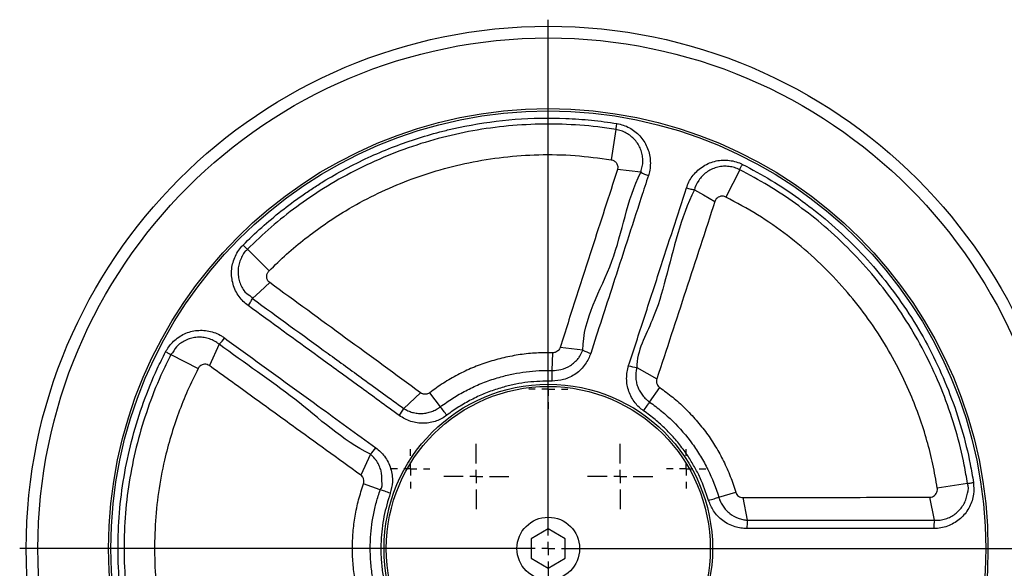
# Model space of a CAD drawing. Extents: x 1322 to 3079, y -78 to 1221.
# Tile 2 of 5: x 1322 to 1699, y 216 to 426. Entities that reach past the tile are written whole.
import ezdxf

# ---------------------------------------------------------------- set-up
doc = ezdxf.new("R2010")
doc.units = 0
doc.header["$LTSCALE"] = 5
doc.layers.get('0').update_dxf_attribs({"linetype": 'CONTINUOUS'})
doc.layers.add('0_18', color=7, linetype='CONTINUOUS')

# ---------------------------------------------------------------- blocks, each defined once
blk = doc.blocks.new('SW_CENTERMARKSYMBOL_7')
at = {"layer": '0_18', "color": 0}
for p, q in [((0, 1), (0, 40.5)), ((-1, 0), (-40.5, 0)), ((0, 0), (-0.5, 0)), ((0, 0), (0, 0.5)), ((0, 0), (0, -0.5)), ((0, 0), (0.5, 0)), ((1, 0), (40.5, 0)), ((0, -1), (0, -40.5))]:
    blk.add_line(p, q, dxfattribs=at)
blk = doc.blocks.new('SW_CENTERMARKSYMBOL_9')
at = {"layer": '0_18', "color": 0}
for p, q in [((0, 1), (0, 1.5)), ((-1, 0), (-1.5, 0)), ((0, 0), (-0.5, 0)), ((0, 0), (0, 0.5)), ((0, 0), (0, -0.5)), ((0, 0), (0.5, 0)), ((1, 0), (1.5, 0)), ((0, -1), (0, -1.5))]:
    blk.add_line(p, q, dxfattribs=at)
blk = doc.blocks.new('SW_CENTERMARKSYMBOL_10')
at = {"layer": '0_18', "color": 0}
for p, q in [((0, 1), (0, 1.5)), ((-1, 0), (-1.5, 0)), ((0, 0), (-0.5, 0)), ((0, 0), (0, 0.5)), ((0, 0), (0, -0.5)), ((0, 0), (0.5, 0)), ((1, 0), (1.5, 0)), ((0, -1), (0, -1.5))]:
    blk.add_line(p, q, dxfattribs=at)
blk = doc.blocks.new('SW_CENTERMARKSYMBOL_13')
at = {"layer": '0_18', "color": 0}
for p, q in [((0, 1), (0, 1.5)), ((-1, 0), (-1.5, 0)), ((0, 0), (-0.5, 0)), ((0, 0), (0, 0.5)), ((0, 0), (0, -0.5)), ((0, 0), (0.5, 0)), ((1, 0), (1.5, 0)), ((0, -1), (0, -1.5))]:
    blk.add_line(p, q, dxfattribs=at)
blk = doc.blocks.new('SW_CENTERMARKSYMBOL_17')
at = {"layer": '0_18', "color": 0}
for p, q in [((0, 1), (0, 2.5)), ((-1, 0), (-2.5, 0)), ((0, 0), (-0.5, 0)), ((0, 0), (0, 0.5)), ((0, 0), (0, -0.5)), ((0, 0), (0.5, 0)), ((1, 0), (2.5, 0)), ((0, -1), (0, -2.5))]:
    blk.add_line(p, q, dxfattribs=at)
blk = doc.blocks.new('SW_CENTERMARKSYMBOL_18')
at = {"layer": '0_18', "color": 0}
for p, q in [((0, 1), (0, 2.5)), ((-1, 0), (-2.5, 0)), ((0, 0), (-0.5, 0)), ((0, 0), (0, 0.5)), ((0, 0), (0, -0.5)), ((0, 0), (0.5, 0)), ((1, 0), (2.5, 0)), ((0, -1), (0, -2.5))]:
    blk.add_line(p, q, dxfattribs=at)

msp = doc.modelspace()

# ---------------------------------------------------------------- linework, layer by layer
at = {"color": 7, "linetype": 'CONTINUOUS'}
for p, q in [((1549.96, 383.76), (1548.09, 372.2)), ((1559.45, 367.37), (1550.5, 368.4)), ((1597.36, 368.36), (1592.08, 357.91)), ((1408.74, 337.88), (1417.04, 329.62)), ((1397.96, 301.52), (1394.22, 293.33)), ((1525.56, 291.49), (1525.72, 298.28)), ((1537.3, 299.28), (1528.54, 300.29)), ((1379.44, 297.55), (1389.85, 292.2)), ((1557.94, 292.57), (1565.62, 288.24)), ((1468.63, 276.96), (1475.13, 282.93)), ((1482.7, 277.57), (1478.59, 282.97)), ((1562.86, 279.37), (1566.73, 284.96)), ((1455.88, 259.41), (1452.21, 251.4)), ((1459.65, 245.84), (1453.25, 248.08)), ((1684.64, 248.23), (1673.07, 246.44)), ((1589.35, 242.92), (1595.85, 244.87)), ((1600.38, 234.16), (1598.63, 242.8)), ((1671.98, 234.14), (1670.19, 242.96)), ((1524.03, 230.81), (1517.53, 227.06)), ((1530.53, 227.06), (1524.03, 230.81)), ((1517.53, 227.06), (1517.53, 219.56)), ((1530.53, 219.56), (1530.53, 227.06)), ((1517.53, 219.56), (1524.03, 215.8)), ((1524.03, 215.8), (1530.53, 219.56))]:
    msp.add_line(p, q, dxfattribs=at)
at = {"color": 7, "linetype": 'CONTINUOUS', "flags": 128}
for points in [[(1549.96, 383.76), (1549.99, 384), (1550.04, 384.26), (1550.08, 384.53), (1550.12, 384.81), (1550.17, 385.1), (1550.22, 385.41), (1550.27, 385.72), (1550.32, 386.04)], [(1597.36, 368.36), (1597.47, 368.58), (1597.59, 368.81), (1597.71, 369.05), (1597.84, 369.31), (1597.97, 369.57), (1598.11, 369.85), (1598.25, 370.13), (1598.4, 370.42)], [(1580.04, 360.68), (1583.52, 358.71), (1587.88, 356.25)], [(1408.74, 337.88), (1408.56, 338.05), (1408.38, 338.23), (1408.19, 338.42), (1407.98, 338.62), (1407.77, 338.83), (1407.55, 339.05), (1407.33, 339.27), (1407.1, 339.5)], [(1410.69, 319.04), (1413.63, 321.74), (1417.32, 325.12)], [(1379.44, 297.55), (1379.22, 297.66), (1378.99, 297.78), (1378.75, 297.91), (1378.49, 298.04), (1378.23, 298.17), (1377.96, 298.31), (1377.68, 298.46), (1377.39, 298.6)], [(1525.47, 287.43), (1525.48, 287.98), (1525.5, 288.53), (1525.51, 289.08), (1525.52, 289.62), (1525.53, 290.13), (1525.54, 290.62), (1525.55, 291.08), (1525.56, 291.49)], [(1560.55, 276.04), (1560.86, 276.49), (1561.17, 276.94), (1561.49, 277.39), (1561.79, 277.83), (1562.09, 278.26), (1562.36, 278.66), (1562.62, 279.03), (1562.86, 279.37)], [(1485.16, 274.34), (1484.83, 274.77), (1484.5, 275.21), (1484.17, 275.65), (1483.84, 276.07), (1483.53, 276.49), (1483.23, 276.88), (1482.95, 277.24), (1482.7, 277.57)], [(1463.49, 244.5), (1462.97, 244.68), (1462.45, 244.86), (1461.93, 245.04), (1461.42, 245.22), (1460.94, 245.39), (1460.47, 245.55), (1460.04, 245.7), (1459.65, 245.84)], [(1684.64, 248.23), (1684.88, 248.27), (1685.13, 248.31), (1685.4, 248.35), (1685.69, 248.39), (1685.98, 248.44), (1686.28, 248.49), (1686.6, 248.54), (1686.91, 248.58)], [(1585.46, 241.75), (1585.98, 241.91), (1586.51, 242.07), (1587.04, 242.22), (1587.55, 242.38), (1588.05, 242.53), (1588.52, 242.67), (1588.95, 242.8), (1589.35, 242.92)]]:
    msp.add_lwpolyline(points, dxfattribs=at)
at = {"color": 7, "linetype": 'CONTINUOUS'}
for radius in [200, 195.5, 168.44, 167.57, 62.93, 62.06, 12]:
    msp.add_circle((1524.03, 223.31), radius, dxfattribs=at)
for centre, radius, start, end in [((1567.7, 383.2), 17.85, 242.4672, 252.6691), ((1385.45, 314.26), 17.86, 314.4696, 324.6665), ((1545.61, 315.23), 17.99, 242.4924, 252.7512), ((1560.59, 310.36), 17.99, 251.2485, 261.5083), ((1452.53, 284.99), 17.99, 323.2493, 333.5072), ((1443.28, 272.24), 17.99, 314.4921, 324.7522), ((1618.12, 231.19), 17.99, 170.4929, 180.7507), ((1689.58, 231.18), 17.84, 170.4662, 180.6698)]:
    msp.add_arc(centre, radius, start, end, dxfattribs=at)
for points, knots in [([(1407.1, 339.5), (1411.73, 344.16), (1416.61, 348.51), (1424.28, 354.58), (1426.9, 356.53), (1430.92, 359.34), (1432.27, 360.26), (1435.01, 362.06), (1436.4, 362.94), (1443.39, 367.23), (1449.13, 370.29), (1460.9, 375.72), (1466.93, 378.08), (1476.19, 381.09), (1479.32, 382), (1484.06, 383.24), (1485.65, 383.63), (1488.85, 384.36), (1490.45, 384.7), (1498.47, 386.29), (1504.91, 387.16), (1517.83, 388.16), (1524.3, 388.28), (1534.05, 387.87), (1537.3, 387.64), (1542.19, 387.15), (1543.82, 386.96), (1547.08, 386.54), (1548.7, 386.3), (1550.32, 386.04)], [0, 0, 0, 0, 0.125, 0.125, 0.1875, 0.1875, 0.21875, 0.21875, 0.25, 0.25, 0.375, 0.375, 0.5, 0.5, 0.5625, 0.5625, 0.59375, 0.59375, 0.625, 0.625, 0.75, 0.75, 0.875, 0.875, 0.9375, 0.9375, 0.96875, 0.96875, 1, 1, 1, 1]), ([(1549.96, 383.76), (1547.63, 384.11), (1540.78, 385.12), (1529.3, 385.93), (1515.58, 385.8), (1501.91, 384.52), (1488.41, 382.1), (1475.17, 378.52), (1462.27, 373.84), (1449.79, 368.11), (1438.21, 361.55), (1427.55, 354.29), (1417.74, 346.54), (1411.74, 340.76), (1408.74, 337.88)], [0, 0, 0, 0, 0.045834, 0.134573, 0.223629, 0.312684, 0.401423, 0.490161, 0.579216, 0.668271, 0.757009, 0.837966, 0.919043, 1, 1, 1, 1]), ([(1550.32, 386.04), (1551.15, 385.86), (1552.8, 385.51), (1555.12, 384.48), (1557.25, 383.1), (1559.13, 381.38), (1560.69, 379.37), (1561.91, 377.12), (1562.74, 374.69), (1563.16, 372.14), (1563.14, 369.54), (1562.8, 367.54), (1562.47, 366.43), (1562.38, 366.16)], [0, 0, 0, 0, 0.09479, 0.189584, 0.284863, 0.380157, 0.4764, 0.572645, 0.67022, 0.767791, 0.867457, 0.967122, 1, 1, 1, 1]), ([(1559.45, 367.37), (1559.45, 367.37), (1559.58, 367.51), (1559.76, 368.57), (1560.23, 370.01), (1560.3, 372.16), (1560.05, 374.23), (1559.44, 376.25), (1558.49, 378.12), (1557.24, 379.81), (1555.71, 381.28), (1553.94, 382.42), (1552.05, 383.4), (1550.58, 383.45), (1549.96, 383.76), (1549.96, 383.76)], [0, 0, 0, 0, 0.000002, 0.032126, 0.130283, 0.228446, 0.325679, 0.422921, 0.519512, 0.616097, 0.712229, 0.808343, 0.904173, 0.999997, 1, 1, 1, 1]), ([(1417.04, 329.62), (1419.26, 331.78), (1423.71, 336.1), (1430.9, 342.08), (1438.46, 347.65), (1447.27, 353.32), (1457.38, 358.82), (1468.97, 363.93), (1481.07, 368.09), (1493.77, 371.28), (1506.9, 373.38), (1520.49, 374.3), (1534.29, 374.06), (1543.49, 372.82), (1548.09, 372.2)], [0, 0, 0, 0, 0.06495, 0.1299, 0.195867, 0.261834, 0.349426, 0.437019, 0.527154, 0.617289, 0.711372, 0.805454, 0.902728, 1, 1, 1, 1]), ([(1548.09, 372.2), (1548.3, 372.17), (1548.51, 372.11), (1548.91, 371.96), (1549.1, 371.86), (1549.46, 371.62), (1549.63, 371.49), (1549.93, 371.18), (1550.06, 371.01), (1550.29, 370.66), (1550.39, 370.46), (1550.53, 370.07), (1550.59, 369.86), (1550.64, 369.44), (1550.65, 369.23), (1550.61, 368.81), (1550.57, 368.6), (1550.5, 368.4)], [0, 0, 0, 0, 0.125, 0.125, 0.25, 0.25, 0.375, 0.375, 0.5, 0.5, 0.625, 0.625, 0.75, 0.75, 0.875, 0.875, 1, 1, 1, 1]), ([(1576.96, 361.42), (1577.25, 362.18), (1577.82, 363.7), (1579.15, 365.84), (1580.84, 367.79), (1582.89, 369.46), (1585.2, 370.75), (1587.68, 371.63), (1590.26, 372.07), (1592.86, 372.07), (1595.41, 371.62), (1597.24, 370.98), (1598.2, 370.51), (1598.4, 370.42)], [0, 0, 0, 0, 0.093167, 0.186329, 0.286994, 0.387647, 0.48741, 0.58716, 0.68503, 0.782877, 0.879259, 0.975631, 1, 1, 1, 1]), ([(1597.36, 368.36), (1597.36, 368.36), (1597.2, 368.44), (1596.39, 368.83), (1594.86, 369.36), (1592.74, 369.71), (1590.58, 369.68), (1588.44, 369.27), (1586.41, 368.49), (1584.56, 367.38), (1582.92, 365.93), (1581.3, 363.88), (1580.04, 361.62), (1580.04, 360.68), (1580.04, 360.68)], [0, 0, 0, 0, 0.000003, 0.024684, 0.122155, 0.219638, 0.318351, 0.417093, 0.517167, 0.617254, 0.717385, 0.817521, 0.999998, 1, 1, 1, 1]), ([(1598.4, 370.42), (1602.12, 368.43), (1609.57, 364.45), (1620.13, 357.41), (1630.47, 349.41), (1640.43, 340.29), (1649.87, 330.05), (1658.42, 319.07), (1666.02, 307.42), (1672.58, 295.16), (1678.11, 282.38), (1682.53, 269.18), (1685.35, 257.86), (1686.52, 250.94), (1686.91, 248.58)], [0, 0, 0, 0, 0.080957, 0.162033, 0.24299, 0.331728, 0.420784, 0.509839, 0.598577, 0.687316, 0.776371, 0.865427, 0.954165, 1, 1, 1, 1]), ([(1550.5, 368.4), (1547.25, 358.29), (1541.96, 341.89), (1534.62, 319.2), (1530.57, 306.59), (1528.54, 300.29)], [0, 0, 0, 0, 0.445026, 0.722513, 1, 1, 1, 1]), ([(1537.3, 299.28), (1537.3, 299.28), (1537.3, 311.44), (1551.1, 332.68), (1554.01, 356.49), (1559.45, 367.37), (1559.45, 367.37)], [0, 0, 0, 0, 0.000001, 0.499989, 0.999999, 1, 1, 1, 1]), ([(1562.38, 366.16), (1561.47, 363.36), (1556.93, 349.37), (1549.56, 326.67), (1543.1, 306.76), (1540.28, 298.05)], [0, 0, 0, 0, 0.123281, 0.616403, 1, 1, 1, 1]), ([(1684.64, 248.23), (1684.25, 250.55), (1683.1, 257.37), (1680.32, 268.54), (1675.95, 281.56), (1670.51, 294.16), (1664.04, 306.25), (1656.54, 317.73), (1648.11, 328.56), (1638.8, 338.65), (1628.99, 347.65), (1618.79, 355.54), (1608.38, 362.47), (1601.03, 366.4), (1597.36, 368.36)], [0, 0, 0, 0, 0.0458344, 0.134573, 0.2236286, 0.3126841, 0.4014225, 0.4901607, 0.5792162, 0.6682715, 0.7570095, 0.8379664, 0.9190432, 1, 1, 1, 1]), ([(1554.81, 293.33), (1556.79, 299.4), (1560.74, 311.54), (1568.12, 334.24), (1573.53, 350.87), (1576.96, 361.42)], [0, 0, 0, 0, 0.26749, 0.53499, 1, 1, 1, 1]), ([(1580.04, 360.68), (1580.04, 360.68), (1574.6, 349.8), (1570.85, 332.71), (1564.28, 309.85), (1557.94, 299.08), (1557.94, 292.57), (1557.94, 292.57)], [0, 0, 0, 0, 0.000001, 0.5, 0.732509, 0.999999, 1, 1, 1, 1]), ([(1576.96, 361.42), (1577.51, 361.24), (1578.07, 361.08), (1579.13, 360.83), (1579.62, 360.73), (1580.04, 360.68)], [0, 0, 0, 0, 0.5, 0.5, 1, 1, 1, 1]), ([(1587.88, 356.25), (1584.16, 344.86), (1576.75, 322.19), (1569.32, 299.52), (1565.62, 288.24)], [0, 0, 0, 0, 0.502676, 1, 1, 1, 1]), ([(1592.08, 357.91), (1591.76, 358.03), (1591.12, 358.28), (1590.07, 358.23), (1589.12, 357.87), (1588.31, 357.2), (1588.03, 356.57), (1587.88, 356.25)], [0, 0, 0, 0, 0.19851, 0.397058, 0.595191, 0.793255, 1, 1, 1, 1]), ([(1673.07, 246.44), (1672.54, 249.49), (1671.48, 255.59), (1669.18, 264.66), (1666.33, 273.61), (1662.54, 283.37), (1657.59, 293.77), (1651.22, 304.71), (1643.88, 315.18), (1635.48, 325.23), (1626.1, 334.64), (1615.64, 343.38), (1604.34, 351.3), (1596.16, 355.71), (1592.08, 357.91)], [0, 0, 0, 0, 0.06495, 0.129901, 0.195867, 0.261834, 0.349407, 0.43698, 0.527095, 0.61721, 0.711312, 0.805414, 0.902707, 1, 1, 1, 1]), ([(1409.03, 316.33), (1408.39, 316.84), (1407.12, 317.86), (1405.51, 319.78), (1404.18, 321.99), (1403.22, 324.46), (1402.7, 327.05), (1402.63, 329.68), (1403.02, 332.28), (1403.82, 334.75), (1405.03, 337.03), (1406.21, 338.58), (1406.95, 339.35), (1407.1, 339.5)], [0, 0, 0, 0, 0.093168, 0.18633, 0.286995, 0.387647, 0.487411, 0.587161, 0.68503, 0.782878, 0.87926, 0.975631, 1, 1, 1, 1]), ([(1408.74, 337.88), (1408.74, 337.88), (1408.74, 337.7), (1407.75, 337.2), (1407.11, 335.77), (1406, 333.91), (1405.39, 331.83), (1405.11, 329.68), (1405.23, 327.51), (1405.7, 325.4), (1406.63, 323.41), (1407.81, 321.15), (1410.69, 319.63), (1410.69, 319.04), (1410.69, 319.04)], [0, 0, 0, 0, 0.000002, 0.024684, 0.122154, 0.219637, 0.31835, 0.417093, 0.517167, 0.617254, 0.717385, 0.81752, 0.999998, 1, 1, 1, 1]), ([(1417.32, 325.12), (1417.08, 325.34), (1416.59, 325.78), (1416.19, 326.72), (1416.11, 327.73), (1416.36, 328.77), (1416.81, 329.33), (1417.04, 329.62)], [0, 0, 0, 0, 0.194462, 0.38875, 0.585226, 0.783083, 1, 1, 1, 1]), ([(1475.13, 282.93), (1465.54, 289.93), (1446.28, 304), (1427.01, 318.06), (1417.32, 325.12)], [0, 0, 0, 0, 0.497323, 1, 1, 1, 1]), ([(1409.03, 316.33), (1409.37, 316.8), (1409.7, 317.29), (1410.27, 318.21), (1410.51, 318.65), (1410.69, 319.04)], [0, 0, 0, 0, 0.5, 0.5, 1, 1, 1, 1]), ([(1410.69, 319.04), (1410.69, 319.04), (1410.69, 319.04), (1410.69, 319.04), (1420.35, 312.02), (1430, 305.01), (1439.66, 298), (1444.15, 294.74), (1448.64, 291.48), (1453.13, 288.22), (1458.3, 284.46), (1463.46, 280.71), (1468.63, 276.96), (1468.63, 276.96), (1468.63, 276.96), (1468.63, 276.96)], [-0.00000004, -0.00000004, -0.00000004, -0.00000004, 0, 0, 0, 0.03650189, 0.03650189, 0.03650189, 0.05347593, 0.05347593, 0.05347593, 0.07300378, 0.07300378, 0.07300378, 0.07300384, 0.07300384, 0.07300384, 0.07300384]), ([(1466.95, 274.22), (1461.78, 277.98), (1451.45, 285.49), (1432.15, 299.53), (1418.01, 309.81), (1409.03, 316.33)], [0, 0, 0, 0, 0.26749, 0.53499, 1, 1, 1, 1]), ([(1377.39, 298.6), (1378.19, 299.89), (1379.44, 301.89), (1381.88, 303.97), (1384.04, 305.3), (1386.4, 306.25), (1388.9, 306.81), (1391.46, 306.94), (1394.03, 306.64), (1396.52, 305.91), (1398.53, 304.96), (1399.63, 304.2), (1400.02, 303.93)], [0, 0, 0, 0, 0.1688535, 0.2640145, 0.3591832, 0.455325, 0.5514616, 0.6489644, 0.7464663, 0.8461863, 0.9459125, 1, 1, 1, 1]), ([(1397.96, 301.52), (1397.96, 301.52), (1397.65, 301.67), (1396.82, 302.46), (1395.23, 303.22), (1393.25, 303.93), (1391.16, 304.24), (1389.06, 304.21), (1387, 303.81), (1385.02, 303.07), (1383.22, 301.98), (1381.1, 300.34), (1380.32, 298.44), (1379.44, 297.55), (1379.44, 297.55)], [0, 0, 0, 0, 0.000003, 0.052862, 0.151201, 0.249548, 0.346848, 0.444165, 0.540722, 0.637284, 0.733327, 0.829356, 0.999996, 1, 1, 1, 1]), ([(1400.02, 303.93), (1402.4, 302.2), (1414.3, 293.56), (1433.62, 279.53), (1450.55, 267.24), (1457.96, 261.86)], [0, 0, 0, 0, 0.12328, 0.616403, 1, 1, 1, 1]), ([(1377.39, 148.01), (1375.55, 151.81), (1371.86, 159.41), (1367.45, 171.3), (1363.79, 183.86), (1361.1, 197.09), (1359.48, 210.92), (1359.01, 224.83), (1359.71, 238.72), (1361.6, 252.5), (1364.65, 266.09), (1368.82, 279.36), (1373.2, 290.19), (1376.33, 296.47), (1377.39, 298.6)], [0, 0, 0, 0, 0.080957, 0.162034, 0.24299, 0.331728, 0.420784, 0.509839, 0.598577, 0.687316, 0.776371, 0.865427, 0.954165, 1, 1, 1, 1]), ([(1455.88, 259.41), (1455.88, 259.41), (1445, 264.85), (1427.5, 281.4), (1407.7, 294.22), (1397.96, 301.52), (1397.96, 301.52)], [0, 0, 0, 0, 0.000001, 0.499989, 0.999999, 1, 1, 1, 1]), ([(1525.72, 298.28), (1523.64, 298.28), (1519.49, 298.28), (1513.23, 297.62), (1506.99, 296.46), (1500.87, 294.76), (1494.97, 292.57), (1489.29, 289.89), (1483.77, 286.73), (1480.32, 284.23), (1478.59, 282.97)], [0, 0, 0, 0, 0.123223, 0.246446, 0.37327, 0.500095, 0.623267, 0.746439, 0.873219, 1, 1, 1, 1]), ([(1540.28, 298.05), (1540.01, 297.33), (1539.47, 295.88), (1538.21, 293.81), (1536.59, 291.86), (1534.58, 290.16), (1532.32, 288.84), (1529.31, 287.67), (1526.95, 287.52), (1525.47, 287.43)], [0, 0, 0, 0, 0.119628, 0.239252, 0.374642, 0.510008, 0.642742, 0.775457, 1, 1, 1, 1]), ([(1525.56, 291.49), (1525.56, 291.49), (1526.67, 291.49), (1529.13, 291.73), (1532.03, 292.99), (1534.16, 294.6), (1535.37, 295.93), (1536.5, 297.42), (1536.91, 298.69), (1537.3, 299.28), (1537.3, 299.28)], [0, 0, 0, 0, 0.000004, 0.21922, 0.48073, 0.617291, 0.753873, 0.841552, 0.999996, 1, 1, 1, 1]), ([(1528.54, 300.29), (1528.41, 299.97), (1528.2, 299.5), (1527.61, 298.89), (1527.05, 298.54), (1526.36, 298.31), (1525.96, 298.29), (1525.72, 298.28)], [0, 0, 0, 0, 0.27851, 0.421121, 0.67826, 0.806117, 1, 1, 1, 1]), ([(1379.44, 297.55), (1378.39, 295.44), (1375.31, 289.25), (1370.99, 278.58), (1366.88, 265.49), (1363.87, 252.09), (1362, 238.51), (1361.32, 224.81), (1361.78, 211.09), (1363.38, 197.46), (1366.03, 184.41), (1369.64, 172.03), (1373.98, 160.3), (1377.62, 152.81), (1379.44, 149.07)], [0, 0, 0, 0, 0.0458344, 0.134573, 0.2236287, 0.3126841, 0.4014225, 0.4901608, 0.5792162, 0.6682714, 0.7570095, 0.8379664, 0.9190433, 1, 1, 1, 1]), ([(1389.85, 292.2), (1388.49, 289.42), (1385.75, 283.86), (1382.29, 275.18), (1379.33, 266.26), (1376.66, 256.13), (1374.55, 244.82), (1373.27, 232.22), (1373.06, 219.43), (1373.95, 206.36), (1376.01, 193.23), (1379.33, 180.02), (1383.82, 166.97), (1387.84, 158.6), (1389.85, 154.41)], [0, 0, 0, 0, 0.06495, 0.129901, 0.195867, 0.261834, 0.349407, 0.43698, 0.527095, 0.61721, 0.711312, 0.805414, 0.902707, 1, 1, 1, 1]), ([(1394.22, 293.33), (1393.93, 293.49), (1393.36, 293.82), (1392.35, 293.91), (1391.37, 293.68), (1390.5, 293.13), (1390.05, 292.57), (1389.87, 292.24), (1389.85, 292.2)], [0, 0, 0, 0, 0.195087, 0.390163, 0.58514, 0.780994, 0.978836, 1, 1, 1, 1]), ([(1452.21, 251.4), (1443.45, 257.72), (1429.33, 267.92), (1410.01, 281.91), (1399.43, 289.56), (1394.22, 293.33)], [0, 0, 0, 0, 0.45283, 0.730317, 1, 1, 1, 1]), ([(1482.7, 277.57), (1483.51, 278.16), (1485.83, 279.88), (1489.88, 282.44), (1494.96, 285.1), (1500.29, 287.34), (1505.56, 289.04), (1510.65, 290.25), (1515.55, 291.04), (1520.53, 291.5), (1523.89, 291.49), (1525.56, 291.49)], [0, 0, 0, 0, 0.065433, 0.188895, 0.312357, 0.439406, 0.566456, 0.673683, 0.780908, 0.890454, 1, 1, 1, 1]), ([(1560.55, 276.04), (1559.95, 276.49), (1558.75, 277.4), (1557.19, 279.15), (1555.86, 281.16), (1554.83, 283.46), (1554.2, 285.91), (1553.99, 288.42), (1554.15, 290.93), (1554.59, 292.53), (1554.81, 293.33)], [0, 0, 0, 0, 0.114237, 0.228494, 0.355544, 0.482597, 0.612861, 0.743149, 0.871571, 1, 1, 1, 1]), ([(1557.94, 292.57), (1557.9, 292.42), (1557.86, 292.27), (1557.79, 291.97), (1557.7, 291.52), (1557.63, 291.06), (1557.53, 290.15), (1557.51, 289.53), (1557.56, 288.6), (1557.58, 288.29), (1557.66, 287.67), (1557.71, 287.37), (1557.89, 286.46), (1558.06, 285.87), (1558.38, 284.98), (1558.51, 284.69), (1558.77, 284.12), (1558.91, 283.84), (1559.37, 283.02), (1559.71, 282.5), (1560.29, 281.75), (1560.5, 281.5), (1560.92, 281.03), (1561.14, 280.8), (1561.61, 280.36), (1561.85, 280.15), (1562.22, 279.85), (1562.34, 279.75), (1562.6, 279.56), (1562.73, 279.46), (1562.86, 279.37)], [0, 0, 0, 0, 0.03125, 0.03125, 0.0625, 0.125, 0.125, 0.25, 0.25, 0.3125, 0.3125, 0.375, 0.375, 0.5, 0.5, 0.5625, 0.5625, 0.625, 0.625, 0.75, 0.75, 0.8125, 0.8125, 0.875, 0.875, 0.9375, 0.9375, 0.96875, 0.96875, 1, 1, 1, 1]), ([(1525.47, 287.43), (1522.38, 287.38), (1517.71, 287.3), (1511.55, 286.28), (1506.74, 285.15), (1501.85, 283.57), (1496.88, 281.51), (1492.05, 279), (1488.15, 276.55), (1485.92, 274.9), (1485.16, 274.34)], [0, 0, 0, 0, 0.214344, 0.323905, 0.433468, 0.556947, 0.680426, 0.807493, 0.934561, 1, 1, 1, 1]), ([(1565.62, 288.24), (1565.55, 287.9), (1565.44, 287.4), (1565.55, 286.58), (1565.85, 285.82), (1566.33, 285.26), (1566.65, 285.01), (1566.73, 284.96)], [0, 0, 0, 0, 0.279365, 0.41745, 0.671032, 0.927812, 1, 1, 1, 1]), ([(1478.59, 282.97), (1478.32, 282.8), (1477.91, 282.55), (1477.29, 282.4), (1476.82, 282.36), (1476.37, 282.4), (1475.77, 282.54), (1475.38, 282.78), (1475.13, 282.93)], [0, 0, 0, 0, 0.254173, 0.385067, 0.508026, 0.630943, 0.753879, 1, 1, 1, 1]), ([(1566.73, 284.96), (1568.4, 283.74), (1571.76, 281.3), (1576.43, 277.1), (1580.79, 272.49), (1584.74, 267.52), (1588.22, 262.29), (1591.25, 256.77), (1593.86, 250.97), (1595.19, 246.9), (1595.85, 244.87)], [0, 0, 0, 0, 0.123072, 0.246143, 0.37281, 0.499476, 0.622798, 0.74612, 0.873059, 1, 1, 1, 1]), ([(1562.86, 279.37), (1564.44, 278.28), (1565.99, 277.11), (1568.94, 274.67), (1570.36, 273.39), (1574.44, 269.4), (1576.93, 266.52), (1579.75, 262.65), (1580.3, 261.86), (1581.36, 260.25), (1581.88, 259.44), (1583.37, 256.97), (1584.29, 255.3), (1586.83, 250.17), (1588.24, 246.61), (1589.35, 242.92)], [0, 0, 0, 0, 0.125, 0.125, 0.25, 0.25, 0.5, 0.5, 0.5625, 0.5625, 0.625, 0.625, 0.75, 0.75, 1, 1, 1, 1]), ([(1468.63, 276.96), (1468.76, 276.88), (1468.89, 276.8), (1469.16, 276.64), (1469.56, 276.41), (1469.97, 276.21), (1470.81, 275.83), (1471.39, 275.62), (1472.29, 275.37), (1472.6, 275.3), (1473.2, 275.19), (1473.51, 275.14), (1474.43, 275.03), (1475.05, 275.01), (1475.99, 275.04), (1476.3, 275.07), (1476.92, 275.14), (1477.23, 275.19), (1478.15, 275.37), (1478.76, 275.54), (1479.65, 275.86), (1479.95, 275.98), (1480.53, 276.24), (1480.82, 276.38), (1481.38, 276.68), (1481.65, 276.84), (1482.05, 277.1), (1482.19, 277.19), (1482.45, 277.38), (1482.58, 277.47), (1482.7, 277.57)], [0, 0, 0, 0, 0.03125, 0.03125, 0.0625, 0.125, 0.125, 0.25, 0.25, 0.3125, 0.3125, 0.375, 0.375, 0.5, 0.5, 0.5625, 0.5625, 0.625, 0.625, 0.75, 0.75, 0.8125, 0.8125, 0.875, 0.875, 0.9375, 0.9375, 0.96875, 0.96875, 1, 1, 1, 1]), ([(1585.46, 241.75), (1584.45, 244.67), (1582.93, 249.09), (1580.06, 254.64), (1577.5, 258.85), (1574.49, 263.02), (1570.98, 267.11), (1567.11, 270.93), (1563.57, 273.88), (1561.31, 275.49), (1560.55, 276.04)], [0, 0, 0, 0, 0.214343, 0.323906, 0.433468, 0.556947, 0.680426, 0.807493, 0.934561, 1, 1, 1, 1]), ([(1485.16, 274.34), (1484.55, 273.91), (1483.31, 273.05), (1481.17, 272.11), (1478.84, 271.46), (1476.34, 271.2), (1473.82, 271.36), (1471.36, 271.92), (1469.02, 272.86), (1467.64, 273.77), (1466.95, 274.22)], [0, 0, 0, 0, 0.114235, 0.228493, 0.355541, 0.482596, 0.61286, 0.743149, 0.87157, 1, 1, 1, 1]), ([(1457.96, 261.86), (1458.57, 261.38), (1459.78, 260.42), (1461.37, 258.58), (1462.71, 256.43), (1463.71, 254), (1464.26, 251.44), (1464.45, 248.22), (1463.86, 245.93), (1463.49, 244.5)], [0, 0, 0, 0, 0.119905, 0.239804, 0.37519, 0.510553, 0.643277, 0.775981, 1, 1, 1, 1]), ([(1459.65, 245.84), (1459.65, 245.84), (1460.54, 246.51), (1460.22, 249.52), (1460.27, 252.42), (1459.34, 254.97), (1458.51, 256.5), (1457.39, 258.01), (1456.52, 258.93), (1455.88, 259.41), (1455.88, 259.41)], [0, 0, 0, 0, 0.000005, 0.218711, 0.480204, 0.61676, 0.753336, 0.831425, 0.999995, 1, 1, 1, 1]), ([(1453.25, 248.08), (1453.32, 248.39), (1453.47, 249), (1453.34, 249.8), (1453.1, 250.38), (1452.78, 250.9), (1452.43, 251.2), (1452.21, 251.4)], [0, 0, 0, 0, 0.2515151, 0.5028002, 0.6308229, 0.7588302, 1, 1, 1, 1]), ([(1453.24, 198.53), (1452.6, 200.5), (1451.32, 204.45), (1450.01, 210.6), (1449.19, 216.88), (1448.92, 223.23), (1449.18, 229.51), (1449.97, 235.76), (1451.27, 241.98), (1452.59, 246.05), (1453.25, 248.08)], [0, 0, 0, 0, 0.123072, 0.246144, 0.37281, 0.499476, 0.622798, 0.746119, 0.873059, 1, 1, 1, 1]), ([(1459.65, 200.78), (1459.34, 201.73), (1458.42, 204.47), (1457.24, 209.11), (1456.28, 214.76), (1455.8, 220.52), (1455.81, 226.06), (1456.23, 231.28), (1456.99, 236.18), (1458.09, 241.06), (1459.13, 244.25), (1459.65, 245.84)], [0, 0, 0, 0, 0.0654323, 0.1888949, 0.312357, 0.4394064, 0.5664557, 0.6736819, 0.7809077, 0.890454, 1, 1, 1, 1]), ([(1670.19, 242.96), (1670.52, 243), (1671.18, 243.06), (1672.05, 243.59), (1672.71, 244.35), (1673.09, 245.3), (1673.13, 246.03), (1673.07, 246.4), (1673.07, 246.44)], [0, 0, 0, 0, 0.195088, 0.390166, 0.585142, 0.780994, 0.978836, 1, 1, 1, 1]), ([(1686.91, 248.58), (1687.02, 247.08), (1687.19, 244.72), (1686.43, 241.61), (1685.47, 239.26), (1684.12, 237.1), (1682.42, 235.18), (1680.43, 233.58), (1678.18, 232.3), (1675.73, 231.43), (1673.55, 231.02), (1672.21, 230.99), (1671.74, 230.97)], [0, 0, 0, 0, 0.168854, 0.264016, 0.359184, 0.455325, 0.551462, 0.648964, 0.746468, 0.846188, 0.945913, 1, 1, 1, 1]), ([(1671.98, 234.14), (1671.98, 234.14), (1672.26, 234.14), (1673.52, 234.09), (1675.17, 234.35), (1677.22, 234.96), (1679.08, 235.93), (1680.77, 237.19), (1682.2, 238.73), (1683.36, 240.48), (1684.22, 242.43), (1684.74, 244.97), (1685.2, 247.11), (1684.64, 248.23), (1684.64, 248.23)], [0, 0, 0, 0, 0.000002, 0.05286, 0.151199, 0.249547, 0.346848, 0.444164, 0.540723, 0.637285, 0.733326, 0.829356, 0.999997, 1, 1, 1, 1]), ([(1463.49, 244.5), (1462.58, 241.54), (1461.22, 237.08), (1460.28, 230.9), (1459.87, 225.98), (1459.86, 220.84), (1460.29, 215.47), (1461.18, 210.11), (1462.31, 205.64), (1463.19, 203.01), (1463.49, 202.12)], [0, 0, 0, 0, 0.214344, 0.323906, 0.433468, 0.556947, 0.680425, 0.807493, 0.934561, 1, 1, 1, 1]), ([(1600.13, 230.95), (1599.36, 230.98), (1597.81, 231.05), (1595.45, 231.61), (1593.1, 232.55), (1590.86, 233.93), (1588.91, 235.68), (1586.86, 238.18), (1586, 240.37), (1585.46, 241.75)], [0, 0, 0, 0, 0.119903, 0.239802, 0.375189, 0.510552, 0.643277, 0.775981, 1, 1, 1, 1]), ([(1589.35, 242.92), (1589.39, 242.77), (1589.44, 242.61), (1589.55, 242.31), (1589.6, 242.16), (1589.77, 241.72), (1590.02, 241.14), (1590.32, 240.57), (1590.63, 240.02), (1590.8, 239.75), (1591.33, 238.97), (1591.73, 238.48), (1592.36, 237.79), (1592.58, 237.57), (1593.04, 237.15), (1593.28, 236.94), (1594.51, 235.97), (1595.59, 235.36), (1597.33, 234.7), (1597.93, 234.53), (1598.84, 234.33), (1599.15, 234.28), (1599.61, 234.22), (1599.76, 234.21), (1600.07, 234.18), (1600.22, 234.17), (1600.38, 234.16)], [0, 0, 0, 0, 0.03125, 0.03125, 0.0625, 0.0625, 0.125, 0.1875, 0.1875, 0.25, 0.25, 0.375, 0.375, 0.4375, 0.4375, 0.5, 0.5, 0.75, 0.75, 0.875, 0.875, 0.9375, 0.9375, 0.96875, 0.96875, 1, 1, 1, 1]), ([(1595.85, 244.87), (1595.94, 244.57), (1596.08, 244.29), (1596.44, 243.77), (1596.65, 243.55), (1597.15, 243.18), (1597.43, 243.04), (1598.02, 242.85), (1598.33, 242.8), (1598.63, 242.8)], [0, 0, 0, 0, 0.25, 0.25, 0.5, 0.5, 0.75, 0.75, 1, 1, 1, 1]), ([(1598.63, 242.8), (1609.44, 242.83), (1626.86, 242.88), (1650.71, 242.92), (1663.76, 242.95), (1670.19, 242.96)], [0, 0, 0, 0, 0.45283, 0.730317, 1, 1, 1, 1]), ([(1671.74, 230.97), (1668.8, 230.97), (1654.08, 230.97), (1630.21, 230.96), (1609.29, 230.95), (1600.13, 230.95)], [0, 0, 0, 0, 0.12328, 0.616403, 1, 1, 1, 1])]:
    msp.add_open_spline(points, degree=3, knots=knots, dxfattribs=at)
msp.add_open_spline([(1600.38, 234.16), (1624.25, 234.14), (1648.12, 234.14), (1671.98, 234.14)], degree=3, dxfattribs=at)

# ---------------------------------------------------------------- block references
at = {"layer": '0_18', "xscale": 5, "yscale": 5, "zscale": 5}
for name, p in [('SW_CENTERMARKSYMBOL_7', (1524.03, 223.31)), ('SW_CENTERMARKSYMBOL_9', (1524.03, 284.31)), ('SW_CENTERMARKSYMBOL_10', (1471.2, 253.81)), ('SW_CENTERMARKSYMBOL_17', (1496.45, 250.89)), ('SW_CENTERMARKSYMBOL_18', (1551.6, 250.89)), ('SW_CENTERMARKSYMBOL_13', (1576.85, 253.81))]:
    msp.add_blockref(name, p, dxfattribs=at)

doc.saveas('drawing.dxf')
